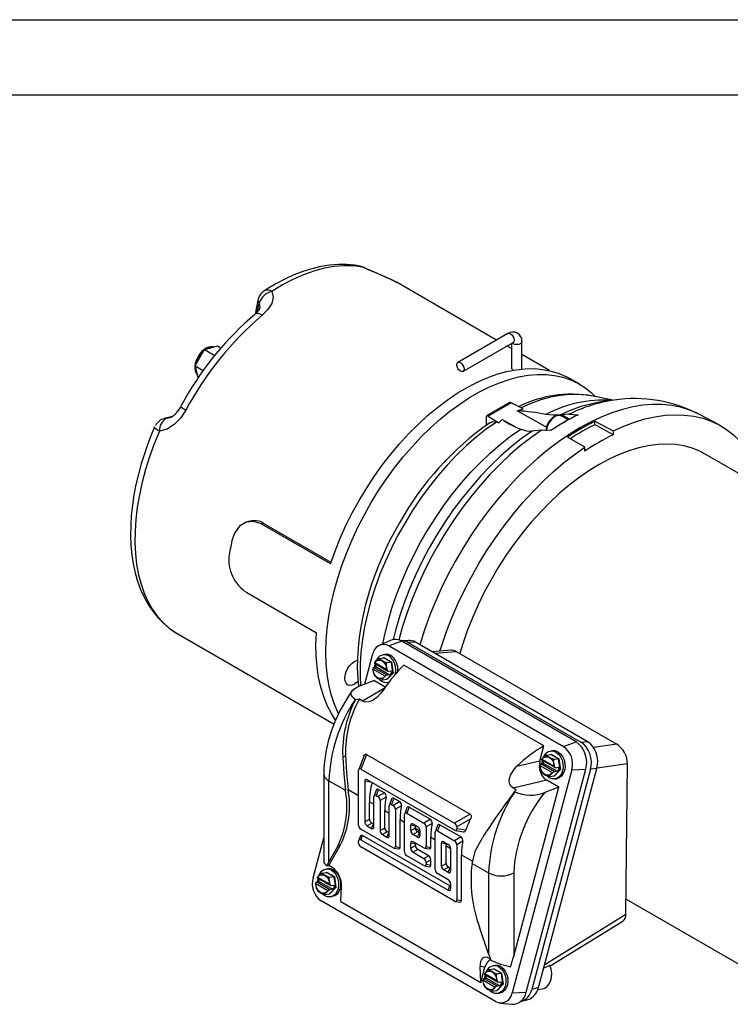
# Model space of a CAD drawing. Header units: inches. Extents: x 0 to 11, y 0 to 8.5.
# Tile 8 of 9: x 6.2 to 8.6, y 5.2 to 8.5. Entities that reach past the tile are written whole.
import ezdxf

# ---------------------------------------------------------------- set-up
doc = ezdxf.new("R2010")
doc.units = ezdxf.units.IN
doc.header["$MEASUREMENT"] = 0
doc.layers.add('TEXT', color=140, linetype='Continuous', lineweight=25)

msp = doc.modelspace()

# ---------------------------------------------------------------- linework, layer by layer
at = {"color": 7, "linetype": 'Continuous'}
msp.add_line((0.0001, 8.50011), (11.0001, 8.50011), dxfattribs=at)
for p, q in [((7.35217, 7.67585), (7.3501, 7.67618)), ((7.46576, 7.62454), (7.44842, 7.63391)), ((7.46604, 7.62467), (7.45063, 7.6328)), ((7.79678, 7.43374), (7.46604, 7.62467)), ((7.00245, 7.56643), (6.99292, 7.51986)), ((6.99981, 7.5264), (7.00594, 7.55634)), ((7.00694, 7.5369), (7.00662, 7.5354)), ((7.83428, 7.45539), (7.66766, 7.3592)), ((6.82444, 7.40241), (6.846, 7.40819)), ((6.846, 7.40819), (6.86756, 7.41396)), ((6.86756, 7.41396), (6.87919, 7.40725)), ((7.68488, 7.32936), (7.8515, 7.42555)), ((7.84654, 7.40501), (7.83123, 7.41385)), ((7.84654, 7.42269), (7.84654, 7.33923)), ((7.88099, 7.33711), (7.88099, 7.42841)), ((6.80865, 7.37507), (6.82444, 7.40241)), ((6.82444, 7.40241), (6.85877, 7.38259)), ((7.97333, 7.33181), (7.88099, 7.38512)), ((6.79287, 7.34774), (6.80865, 7.37507)), ((6.79287, 7.34774), (6.82023, 7.33194)), ((6.79865, 7.32618), (6.79287, 7.34774)), ((6.8035, 7.30805), (6.79865, 7.32618)), ((8.07347, 7.28651), (8.04006, 7.30579)), ((8.11295, 7.24754), (8.11111, 7.24791)), ((8.18364, 7.23314), (8.11295, 7.24754)), ((6.75905, 7.23726), (6.74493, 7.21166)), ((7.84057, 7.22516), (7.7638, 7.18084)), ((7.84563, 7.22489), (7.76835, 7.18028)), ((7.88546, 7.20494), (7.84563, 7.22489)), ((8.18813, 7.23375), (8.15125, 7.22872)), ((6.7175, 7.17933), (6.69071, 7.17215)), ((7.76835, 7.18028), (7.80422, 7.15804)), ((7.86573, 7.19823), (7.88546, 7.20494)), ((8.00707, 7.18371), (8.01487, 7.18445)), ((8.03548, 7.16753), (8.01246, 7.18082)), ((8.03734, 7.18636), (8.01487, 7.18445)), ((8.01487, 7.18445), (8.0395, 7.16973)), ((8.03734, 7.18636), (8.0681, 7.18443)), ((8.53735, 7.1511), (8.47249, 7.18582)), ((6.69777, 7.17299), (6.71321, 7.17713)), ((6.70734, 7.17515), (6.69777, 7.17299)), ((6.71115, 7.17601), (6.70734, 7.17515)), ((7.76187, 7.1764), (7.76187, 7.15004)), ((7.80422, 7.15804), (7.79609, 7.16063)), ((7.80422, 7.15804), (7.81571, 7.16935)), ((7.81571, 7.16935), (7.85962, 7.14513)), ((8.12406, 7.16309), (8.18477, 7.13149)), ((8.12406, 7.15173), (8.12406, 7.16309)), ((7.9225, 7.13113), (7.91487, 7.13048)), ((7.94577, 7.1335), (7.9225, 7.13113)), ((7.97762, 7.1322), (7.94577, 7.1335)), ((8.18477, 7.13149), (8.18477, 7.11832)), ((8.09063, 7.07714), (8.03302, 7.11054)), ((8.09063, 7.06398), (8.09063, 7.07714)), ((9.42889, 6.51285), (8.49138, 7.05406)), ((6.97448, 6.83015), (6.96697, 6.82814)), ((7.02015, 6.82369), (7.01262, 6.82168)), ((7.24369, 6.68829), (7.01262, 6.82168)), ((7.02015, 6.82369), (7.24548, 6.69361)), ((6.96579, 6.5928), (7.19685, 6.45941)), ((6.73536, 6.4554), (7.25577, 6.15497)), ((7.44409, 6.4335), (7.40791, 6.41748)), ((7.481, 6.43075), (7.43924, 6.41514)), ((7.50316, 6.43389), (7.47943, 6.43267)), ((8.06144, 6.09567), (7.481, 6.43075)), ((7.52657, 6.4279), (7.50284, 6.42668)), ((7.50284, 6.42668), (8.07746, 6.09496)), ((8.09863, 6.09765), (7.52657, 6.4279)), ((7.43924, 6.41514), (8.01968, 6.08006)), ((7.64533, 6.40127), (7.58209, 6.39585)), ((7.59107, 6.39066), (7.6622, 6.39676)), ((7.6622, 6.39676), (8.19681, 6.08814)), ((7.35772, 6.28837), (7.38374, 6.38598)), ((7.39109, 6.35998), (7.39062, 6.35987)), ((7.39109, 6.35998), (7.43155, 6.33662)), ((7.40641, 6.37332), (7.42099, 6.37561)), ((7.42587, 6.38718), (7.41933, 6.38615)), ((7.4205, 6.37553), (7.42128, 6.37634)), ((7.42099, 6.37561), (7.42128, 6.37634)), ((7.44651, 6.36088), (7.42099, 6.37561)), ((7.42128, 6.37634), (7.44728, 6.36134)), ((7.44651, 6.36088), (7.43192, 6.35859)), ((7.44728, 6.36134), (7.44651, 6.36088)), ((7.45171, 6.32517), (7.44651, 6.36088)), ((7.44728, 6.36134), (7.45258, 6.32496)), ((7.38482, 6.33814), (7.38512, 6.33758)), ((7.42558, 6.31422), (7.38512, 6.33758)), ((7.38733, 6.34385), (7.39635, 6.34527)), ((7.43229, 6.31789), (7.38733, 6.34385)), ((7.38984, 6.35742), (7.43443, 6.33168)), ((7.39512, 6.35376), (7.3955, 6.35416)), ((7.39635, 6.34527), (7.39512, 6.35376)), ((7.39635, 6.34527), (7.44132, 6.31931)), ((7.43187, 6.33606), (7.43155, 6.33662)), ((7.43588, 6.33137), (7.44491, 6.33279)), ((7.44491, 6.33279), (7.44615, 6.3243)), ((7.95442, 6.08228), (7.48812, 6.35147)), ((7.34176, 6.28241), (7.38842, 6.29984)), ((7.42627, 6.27799), (7.38842, 6.29984)), ((7.38887, 6.31876), (7.39098, 6.31539)), ((7.41681, 6.30191), (7.43139, 6.3042)), ((7.42558, 6.31422), (7.42607, 6.31433)), ((7.43188, 6.30358), (7.43094, 6.30413)), ((7.43139, 6.3042), (7.45171, 6.32517)), ((7.43139, 6.3042), (7.43188, 6.30358)), ((7.45258, 6.32496), (7.43188, 6.30358)), ((7.44132, 6.31931), (7.43229, 6.31789)), ((7.43383, 6.29378), (7.4384, 6.29449)), ((7.44615, 6.3243), (7.44132, 6.31931)), ((7.44615, 6.3243), (7.45171, 6.32517)), ((7.45171, 6.32517), (7.45258, 6.32496)), ((7.42306, 6.27343), (7.35024, 6.2314)), ((7.32726, 6.23614), (7.32606, 6.23683)), ((7.33966, 6.2375), (7.32726, 6.23614)), ((7.35024, 6.2314), (7.33966, 6.2375)), ((8.07746, 6.09496), (8.09863, 6.09765)), ((7.94091, 6.03162), (7.95442, 6.08228)), ((7.98265, 6.06576), (7.97611, 6.06473)), ((8.01968, 6.08006), (8.06144, 6.09567)), ((8.19681, 6.08814), (8.11933, 6.07747)), ((7.29399, 6.04944), (7.2845, 6.04505)), ((7.35514, 6.04883), (7.33792, 6.00416)), ((7.36378, 6.05426), (7.34501, 6.00557)), ((7.36378, 6.05426), (7.7083, 5.85537)), ((7.94091, 6.03162), (7.86337, 6.0137)), ((7.94662, 6.036), (7.9912, 6.01026)), ((7.94787, 6.03856), (7.9474, 6.03845)), ((7.94787, 6.03856), (7.98833, 6.0152)), ((7.95189, 6.03234), (7.95228, 6.03273)), ((7.95313, 6.02385), (7.95189, 6.03234)), ((7.96318, 6.0519), (7.97777, 6.05419)), ((7.97727, 6.05411), (7.97806, 6.05492)), ((7.97777, 6.05419), (7.97806, 6.05492)), ((8.00328, 6.03946), (7.97777, 6.05419)), ((7.97806, 6.05492), (8.00406, 6.03992)), ((8.00328, 6.03946), (7.9887, 6.03717)), ((8.00406, 6.03992), (8.00328, 6.03946)), ((8.00848, 6.00375), (8.00328, 6.03946)), ((8.00406, 6.03992), (8.00936, 6.00353)), ((7.33744, 5.81802), (7.33744, 6.0012)), ((7.34501, 6.00557), (7.65675, 5.82561)), ((8.04689, 6.00315), (7.84885, 5.26048)), ((7.89545, 5.26239), (8.0935, 6.00506)), ((8.10947, 6.00448), (7.91409, 5.2718)), ((7.93614, 5.27777), (8.13064, 6.00717)), ((7.9416, 6.01672), (7.94189, 6.01615)), ((7.98236, 5.9928), (7.94189, 6.01615)), ((7.9441, 6.02243), (7.95313, 6.02385)), ((7.98907, 5.99647), (7.9441, 6.02243)), ((7.95313, 6.02385), (7.99809, 5.99789)), ((7.98817, 5.98278), (8.00848, 6.00375)), ((7.98864, 6.01464), (7.98833, 6.0152)), ((8.00936, 6.00353), (7.98866, 5.98216)), ((7.99266, 6.00995), (8.00169, 6.01137)), ((8.00292, 6.00288), (7.99809, 5.99789)), ((8.00169, 6.01137), (8.00292, 6.00288)), ((8.00292, 6.00288), (8.00848, 6.00375)), ((8.00848, 6.00375), (8.00936, 6.00353)), ((8.04689, 6.00315), (8.0935, 6.00506)), ((8.13064, 6.00717), (8.10947, 6.00448)), ((8.23252, 6.02251), (8.131, 6.00854)), ((8.22731, 5.52202), (8.23252, 6.02251)), ((7.2212, 5.99065), (7.2212, 5.69651)), ((7.2385, 5.96654), (7.29358, 5.93475)), ((7.2385, 5.69687), (7.2385, 5.96654)), ((7.65675, 5.80176), (7.36566, 5.9698)), ((7.96346, 5.96788), (7.85153, 5.94201)), ((7.94565, 5.99734), (7.94776, 5.99397)), ((8.00366, 5.94467), (7.96346, 5.96788)), ((7.97358, 5.98049), (7.98817, 5.98278)), ((7.98236, 5.9928), (7.98285, 5.99291)), ((7.98866, 5.98216), (7.98772, 5.9827)), ((7.98817, 5.98278), (7.98866, 5.98216)), ((7.99809, 5.99789), (7.98907, 5.99647)), ((7.99061, 5.97236), (7.99715, 5.97338)), ((7.30243, 5.93768), (7.33744, 5.91746)), ((7.35809, 5.96543), (7.35809, 5.82995)), ((7.3789, 5.96216), (7.35809, 5.96543)), ((7.39641, 5.93508), (7.38896, 5.91576)), ((7.40401, 5.93781), (7.39605, 5.91717)), ((7.40401, 5.93781), (7.42342, 5.92661)), ((7.86211, 5.9359), (7.85153, 5.94201)), ((7.85374, 5.38249), (8.00366, 5.94467)), ((7.85659, 5.93057), (7.86211, 5.9359)), ((8.00366, 5.94467), (7.957, 5.92724)), ((7.38848, 5.81241), (7.38848, 5.9128)), ((7.39605, 5.91717), (7.40156, 5.91399)), ((7.42342, 5.92661), (7.40156, 5.91399)), ((7.42886, 5.91226), (7.40913, 5.90088)), ((7.40913, 5.90088), (7.40913, 5.80048)), ((7.44745, 5.90562), (7.44, 5.88629)), ((7.45504, 5.90835), (7.44709, 5.88771)), ((7.45504, 5.90835), (7.47446, 5.89714)), ((7.85779, 5.92988), (7.85659, 5.93057)), ((7.3734, 5.83879), (7.3734, 5.8967)), ((7.3734, 5.8967), (7.38848, 5.888)), ((7.43952, 5.78294), (7.43952, 5.88333)), ((7.44709, 5.88771), (7.4526, 5.88452)), ((7.47446, 5.89714), (7.4526, 5.88452)), ((7.47989, 5.8828), (7.46017, 5.87141)), ((7.46017, 5.87141), (7.46017, 5.74717)), ((7.49848, 5.87616), (7.49104, 5.85683)), ((7.50608, 5.87889), (7.49813, 5.85824)), ((7.50608, 5.87889), (7.57653, 5.83821)), ((7.35809, 5.82995), (7.3734, 5.83879)), ((7.42444, 5.80932), (7.42444, 5.86724)), ((7.42444, 5.86724), (7.43952, 5.85854)), ((7.47548, 5.74477), (7.47548, 5.83778)), ((7.47548, 5.83778), (7.49056, 5.82907)), ((7.49056, 5.72963), (7.49056, 5.85387)), ((7.49813, 5.85824), (7.55468, 5.8256)), ((7.57653, 5.83821), (7.55468, 5.8256)), ((7.7083, 5.85537), (7.65675, 5.82561)), ((7.70934, 5.83849), (7.66432, 5.8125)), ((7.4526, 5.7428), (7.34501, 5.80491)), ((7.38097, 5.82568), (7.36566, 5.81684)), ((7.36566, 5.81684), (7.38091, 5.80803)), ((7.38091, 5.80803), (7.38648, 5.82249)), ((7.38648, 5.82249), (7.38097, 5.82568)), ((7.40913, 5.80048), (7.42444, 5.80932)), ((7.51121, 5.80049), (7.51121, 5.8181)), ((7.52664, 5.81568), (7.51121, 5.8181)), ((7.51121, 5.80049), (7.52652, 5.80933)), ((7.51878, 5.82247), (7.53403, 5.81367)), ((7.52652, 5.80933), (7.52664, 5.81568)), ((7.52652, 5.80933), (7.52656, 5.80829)), ((7.52656, 5.80829), (7.5416, 5.79961)), ((7.58197, 5.82387), (7.56225, 5.81249)), ((7.56225, 5.81249), (7.56225, 5.74718)), ((7.60056, 5.81723), (7.59311, 5.7979)), ((7.60816, 5.81996), (7.6002, 5.79931)), ((7.60816, 5.81996), (7.67861, 5.77929)), ((7.66432, 5.8125), (7.66432, 5.80613)), ((7.69385, 5.80149), (7.66432, 5.80613)), ((7.1857, 5.64331), (7.2212, 5.77646)), ((7.3435, 5.78287), (7.33792, 5.76841)), ((7.34501, 5.76982), (7.35058, 5.78428)), ((7.34501, 5.76982), (7.6361, 5.60178)), ((7.64167, 5.61624), (7.35058, 5.78428)), ((7.43201, 5.79621), (7.4167, 5.78737)), ((7.4167, 5.78737), (7.43195, 5.77857)), ((7.43195, 5.77857), (7.43752, 5.79303)), ((7.43752, 5.79303), (7.43201, 5.79621)), ((7.53408, 5.79622), (7.51878, 5.78738)), ((7.53403, 5.77858), (7.51878, 5.78738)), ((7.53403, 5.77858), (7.5396, 5.79304)), ((7.5396, 5.79304), (7.53408, 5.79622)), ((7.5416, 5.80056), (7.5416, 5.78295)), ((7.57755, 5.74478), (7.57755, 5.77885)), ((7.57755, 5.77885), (7.59263, 5.77014)), ((7.59263, 5.6707), (7.59263, 5.79494)), ((7.6002, 5.79931), (7.65675, 5.76667)), ((7.67861, 5.77929), (7.65675, 5.76667)), ((7.65956, 5.80069), (7.6865, 5.79646)), ((7.26889, 5.75126), (7.2385, 5.69687)), ((7.23869, 5.68384), (7.27752, 5.75337)), ((7.26889, 5.75126), (7.27752, 5.75337)), ((7.33744, 5.75909), (7.33744, 5.76545)), ((7.65675, 5.56601), (7.34501, 5.74598)), ((7.4554, 5.74174), (7.47071, 5.73933)), ((7.46017, 5.74717), (7.47548, 5.74477)), ((7.51121, 5.74156), (7.51121, 5.75917)), ((7.52652, 5.75676), (7.51121, 5.75917)), ((7.51121, 5.74156), (7.52652, 5.75039)), ((7.55468, 5.74281), (7.51878, 5.76354)), ((7.53408, 5.73728), (7.51878, 5.72845)), ((7.52652, 5.75039), (7.52652, 5.75676)), ((7.56998, 5.71656), (7.53408, 5.73728)), ((7.55748, 5.74175), (7.57279, 5.73934)), ((7.56225, 5.74718), (7.57755, 5.74478)), ((7.61328, 5.68263), (7.61328, 5.75918)), ((7.62871, 5.75675), (7.61328, 5.75918)), ((7.62085, 5.76355), (7.6361, 5.75474)), ((7.62859, 5.74939), (7.62871, 5.75675)), ((7.62859, 5.69147), (7.62859, 5.74939)), ((7.62859, 5.74939), (7.64367, 5.74068)), ((7.64367, 5.74163), (7.64367, 5.66509)), ((7.68405, 5.76495), (7.66432, 5.75356)), ((7.66432, 5.75356), (7.66432, 5.57038)), ((7.55468, 5.68388), (7.49813, 5.71652)), ((7.51878, 5.72845), (7.55468, 5.70772)), ((7.55468, 5.70772), (7.56998, 5.71656)), ((7.67963, 5.56798), (7.67963, 5.71992)), ((7.67963, 5.71992), (7.71709, 5.6983)), ((7.23544, 5.67307), (7.2289, 5.67205)), ((7.23219, 5.68447), (7.23869, 5.68384)), ((7.24896, 5.67791), (7.23869, 5.68384)), ((7.55748, 5.68281), (7.57279, 5.68041)), ((7.56225, 5.69461), (7.57755, 5.70345)), ((7.56225, 5.69461), (7.56225, 5.68825)), ((7.56225, 5.68825), (7.57755, 5.68584)), ((7.57755, 5.68584), (7.57755, 5.70345)), ((7.61328, 5.68263), (7.62859, 5.69147)), ((7.63616, 5.67836), (7.62085, 5.66952)), ((7.6361, 5.66072), (7.64167, 5.67518)), ((7.64167, 5.67518), (7.63616, 5.67836)), ((7.71515, 5.69138), (7.77022, 5.65959)), ((7.19941, 5.64332), (7.244, 5.61758)), ((7.20066, 5.64588), (7.20019, 5.64577)), ((7.20066, 5.64588), (7.24112, 5.62252)), ((7.20469, 5.63966), (7.20507, 5.64005)), ((7.20592, 5.63116), (7.20469, 5.63966)), ((7.21598, 5.65921), (7.23056, 5.6615)), ((7.23007, 5.66143), (7.23085, 5.66224)), ((7.23056, 5.6615), (7.23085, 5.66224)), ((7.25608, 5.64677), (7.23056, 5.6615)), ((7.23085, 5.66224), (7.25685, 5.64723)), ((7.25608, 5.64677), (7.24149, 5.64448)), ((7.25685, 5.64723), (7.25608, 5.64677)), ((7.26128, 5.61107), (7.25608, 5.64677)), ((7.25685, 5.64723), (7.26215, 5.61085)), ((7.6361, 5.63687), (7.6002, 5.65759)), ((7.6361, 5.66072), (7.62085, 5.66952)), ((7.77022, 5.65959), (7.77022, 5.38991)), ((7.85374, 5.65959), (7.85374, 5.38249)), ((7.19439, 5.62403), (7.19469, 5.62347)), ((7.23515, 5.60011), (7.19469, 5.62347)), ((7.1969, 5.62975), (7.20592, 5.63116)), ((7.24186, 5.60379), (7.1969, 5.62975)), ((7.20592, 5.63116), (7.25089, 5.60521)), ((7.24096, 5.59009), (7.26128, 5.61107)), ((7.24144, 5.62196), (7.24112, 5.62252)), ((7.26215, 5.61085), (7.24145, 5.58948)), ((7.24546, 5.61727), (7.25448, 5.61869)), ((7.25572, 5.6102), (7.25089, 5.60521)), ((7.25448, 5.61869), (7.25572, 5.6102)), ((7.25572, 5.6102), (7.26128, 5.61107)), ((7.26128, 5.61107), (7.26215, 5.61085)), ((7.27817, 5.56417), (7.28088, 5.61448)), ((7.6361, 5.60178), (7.64167, 5.61624)), ((7.64367, 5.62376), (7.64367, 5.60615)), ((7.19844, 5.60466), (7.20055, 5.60129)), ((7.22638, 5.5878), (7.24096, 5.59009)), ((7.23515, 5.60011), (7.23564, 5.60022)), ((7.24145, 5.58948), (7.24051, 5.59002)), ((7.24096, 5.59009), (7.24145, 5.58948)), ((7.25089, 5.60521), (7.24186, 5.60379)), ((7.2434, 5.57967), (7.24994, 5.5807)), ((8.22783, 5.5725), (8.72145, 5.28754)), ((7.79335, 5.23131), (7.21291, 5.56639)), ((7.27817, 5.56417), (7.74447, 5.29498)), ((7.65956, 5.56495), (7.67486, 5.56254)), ((7.66432, 5.57038), (7.67963, 5.56798)), ((7.9568, 5.35526), (8.22731, 5.52202)), ((7.77022, 5.38991), (7.73984, 5.47939)), ((7.9746, 5.34983), (8.21713, 5.49934)), ((7.74447, 5.29498), (7.74176, 5.34842)), ((7.75798, 5.34565), (7.74176, 5.34842)), ((7.74447, 5.29498), (7.75798, 5.34565)), ((7.77368, 5.375), (7.77612, 5.37359)), ((7.79222, 5.35165), (7.78568, 5.35063)), ((7.97378, 5.35167), (7.95352, 5.34296)), ((7.75619, 5.3219), (7.80077, 5.29616)), ((7.75744, 5.32446), (7.75697, 5.32435)), ((7.75744, 5.32446), (7.7979, 5.3011)), ((7.76146, 5.31823), (7.76185, 5.31863)), ((7.7627, 5.30974), (7.76146, 5.31823)), ((7.77275, 5.33779), (7.78734, 5.34008)), ((7.78684, 5.34001), (7.78763, 5.34082)), ((7.78734, 5.34008), (7.78763, 5.34082)), ((7.81285, 5.32535), (7.78734, 5.34008)), ((7.78763, 5.34082), (7.81363, 5.32581)), ((7.81285, 5.32535), (7.79827, 5.32306)), ((7.81363, 5.32581), (7.81285, 5.32535)), ((7.81805, 5.28965), (7.81285, 5.32535)), ((7.81363, 5.32581), (7.81893, 5.28943)), ((7.75117, 5.30261), (7.75147, 5.30205)), ((7.79193, 5.27869), (7.75147, 5.30205)), ((7.75367, 5.30833), (7.7627, 5.30974)), ((7.79864, 5.28237), (7.75367, 5.30833)), ((7.75522, 5.28324), (7.75733, 5.27987)), ((7.7627, 5.30974), (7.80766, 5.28379)), ((7.79193, 5.27869), (7.79242, 5.2788)), ((7.79774, 5.26867), (7.81805, 5.28965)), ((7.79821, 5.30054), (7.7979, 5.3011)), ((7.81893, 5.28943), (7.79823, 5.26806)), ((7.80766, 5.28379), (7.79864, 5.28237)), ((7.80223, 5.29585), (7.81126, 5.29727)), ((7.81249, 5.28878), (7.80766, 5.28379)), ((7.81126, 5.29727), (7.81249, 5.28878)), ((7.81249, 5.28878), (7.81805, 5.28965)), ((7.81805, 5.28965), (7.81893, 5.28943)), ((7.93614, 5.27777), (7.91409, 5.2718)), ((7.78315, 5.26638), (7.79774, 5.26867)), ((7.79823, 5.26806), (7.79729, 5.2686)), ((7.79774, 5.26867), (7.79823, 5.26806)), ((7.80018, 5.25825), (7.80672, 5.25928)), ((7.84885, 5.26048), (7.89545, 5.26239)), ((7.93397, 5.27097), (7.94825, 5.27321)), ((7.8081, 5.22637), (7.84744, 5.22221)), ((7.88013, 5.23276), (7.90218, 5.23873))]:
    msp.add_line(p, q)
at = {"flags": 128}
for points in [[(7.33998, 7.67957), (7.32446, 7.6825), (7.29736, 7.68497), (7.26944, 7.68509), (7.24082, 7.68283), (7.21162, 7.6782), (7.18199, 7.67122), (7.15206, 7.66192), (7.12194, 7.65037), (7.09177, 7.63663), (7.06166, 7.62077), (7.03172, 7.60288), (7.02381, 7.59759)], [(7.3501, 7.67618), (7.32002, 7.6802), (7.28868, 7.68091), (7.25625, 7.67833), (7.22289, 7.67245), (7.18877, 7.66331), (7.15408, 7.65096), (7.11901, 7.63546), (7.08372, 7.6169), (7.04842, 7.59537)], [(7.3501, 7.67618), (7.34294, 7.67924), (7.34006, 7.67993)], [(7.44278, 7.63606), (7.44339, 7.63589), (7.45063, 7.6328)], [(7.00804, 7.58117), (7.00337, 7.57016), (7.0025, 7.56641)], [(7.04842, 7.59537), (7.05342, 7.57608), (7.04862, 7.55572), (7.03561, 7.53554), (7.01625, 7.51644)], [(7.00594, 7.55634), (7.00836, 7.5436), (7.00694, 7.5369)], [(7.01625, 7.51644), (7.0096, 7.51969), (7.0035, 7.52147), (6.99818, 7.52172), (6.99384, 7.52043), (6.99222, 7.51932)], [(7.00755, 7.5371), (7.00314, 7.52951), (6.99224, 7.51934)], [(7.83428, 7.45539), (7.83823, 7.45615), (7.84289, 7.45453)], [(7.84289, 7.45453), (7.84755, 7.45077), (7.8515, 7.44544), (7.85414, 7.43935), (7.85507, 7.43344), (7.85414, 7.42859), (7.8515, 7.42555), (7.8515, 7.42555)], [(6.85451, 7.41047), (6.84678, 7.41123), (6.8384, 7.40977), (6.83046, 7.40645), (6.82214, 7.40096), (6.81615, 7.39565), (6.81169, 7.39079), (6.80696, 7.38465), (6.80296, 7.37836)], [(7.88099, 7.4284), (7.87968, 7.42461), (7.87595, 7.42138), (7.87036, 7.41922), (7.86377, 7.41847), (7.85718, 7.41922), (7.85159, 7.42138), (7.84849, 7.42381)], [(7.85146, 7.4255), (7.85224, 7.42594), (7.85276, 7.42613), (7.85272, 7.42613)], [(6.80296, 7.37836), (6.79757, 7.36726), (6.79589, 7.36266), (6.79381, 7.35508), (6.79262, 7.34749), (6.79242, 7.33973), (6.79343, 7.33218), (6.79583, 7.32512), (6.79978, 7.31888), (6.80086, 7.31791)], [(7.67627, 7.33022), (7.67161, 7.33398), (7.66766, 7.33931), (7.66501, 7.34539), (7.66409, 7.35131), (7.66501, 7.35616), (7.66766, 7.3592), (7.67161, 7.35996), (7.67627, 7.35834), (7.68093, 7.35458), (7.68488, 7.34925), (7.68752, 7.34317), (7.68845, 7.33725), (7.68752, 7.3324), (7.68488, 7.32936), (7.68093, 7.3286), (7.67627, 7.33022)], [(7.27042, 6.18933), (7.26802, 6.19437), (7.25614, 6.22315), (7.24634, 6.25396), (7.23867, 6.28669), (7.23317, 6.32117), (7.22986, 6.35725), (7.22876, 6.39478), (7.22986, 6.43358), (7.23317, 6.47349), (7.23867, 6.51432), (7.24634, 6.5559), (7.25614, 6.59803), (7.26802, 6.64052), (7.28194, 6.6832), (7.29784, 6.72586), (7.31563, 6.76832), (7.33525, 6.81039), (7.3566, 6.85188), (7.37959, 6.8926), (7.40411, 6.93238), (7.43007, 6.97103), (7.45733, 7.00838), (7.48578, 7.04426), (7.5153, 7.07853), (7.54575, 7.11101), (7.57699, 7.14157), (7.60888, 7.17007), (7.64129, 7.19639), (7.67406, 7.2204), (7.70706, 7.242), (7.74013, 7.26109), (7.77312, 7.27758), (7.8059, 7.29142), (7.83831, 7.30252), (7.8702, 7.31084), (7.90144, 7.31635), (7.93189, 7.31902), (7.9614, 7.31883), (7.98986, 7.3158), (8.01712, 7.30992), (8.04307, 7.30124), (8.0676, 7.28978), (8.09059, 7.2756), (8.11194, 7.25877), (8.1265, 7.24478)], [(7.24369, 6.68829), (7.25902, 6.73122), (7.27631, 6.77401), (7.29546, 6.81646), (7.3164, 6.85838), (7.33902, 6.89959), (7.36323, 6.9399), (7.38892, 6.97912), (7.41597, 7.01708), (7.44426, 7.0536), (7.47365, 7.08853), (7.50403, 7.1217), (7.53525, 7.15297), (7.56716, 7.18218), (7.59964, 7.20922), (7.63252, 7.23396), (7.66566, 7.25628), (7.69891, 7.27609), (7.73213, 7.2933), (7.76515, 7.30783), (7.79783, 7.3196), (7.83003, 7.32858), (7.8616, 7.33472), (7.89239, 7.33799), (7.92227, 7.33838), (7.95111, 7.33588), (7.97876, 7.33051), (8.00511, 7.32229), (8.03003, 7.31126), (8.04006, 7.30579)], [(7.85159, 7.33386), (7.84838, 7.33615), (7.84674, 7.33833), (7.84676, 7.33923)], [(8.11111, 7.24791), (8.1004, 7.24978), (8.07101, 7.25269), (8.0405, 7.25257), (8.00902, 7.24942), (7.97672, 7.24325), (7.94375, 7.23409), (7.91026, 7.222), (7.87893, 7.20821)], [(8.47249, 7.18582), (8.46403, 7.19016), (8.43706, 7.20165), (8.40869, 7.21035), (8.37903, 7.21621), (8.34818, 7.21921), (8.31628, 7.21935), (8.28343, 7.21662), (8.24978, 7.21104), (8.21545, 7.20262), (8.18056, 7.19139), (8.14527, 7.17741), (8.1097, 7.16072), (8.07399, 7.14139), (8.03829, 7.11949), (8.00272, 7.09511), (7.96742, 7.06835), (7.93254, 7.0393), (7.89821, 7.00808), (7.86456, 6.97481), (7.83171, 6.93962), (7.79981, 6.90264), (7.76896, 6.86403), (7.7393, 6.82391), (7.71093, 6.78246), (7.68396, 6.73984), (7.6585, 6.6962), (7.63466, 6.65172), (7.61251, 6.60656), (7.59214, 6.56091), (7.57364, 6.51494), (7.55708, 6.46883), (7.54252, 6.42275), (7.5415, 6.41928)], [(6.76231, 7.20055), (6.745, 7.17402), (6.72402, 7.15197), (6.70005, 7.13657), (6.67449, 7.1302)], [(7.96274, 7.14364), (7.9585, 7.14602), (7.86573, 7.19823)], [(8.00707, 7.18371), (7.98516, 7.183), (7.96083, 7.18573)], [(8.0142, 7.17958), (8.01388, 7.1799), (8.00779, 7.18268), (8.00104, 7.1831), (7.99434, 7.1815), (7.98698, 7.17769), (7.98144, 7.17341), (7.9775, 7.16954), (7.97342, 7.16466), (7.96882, 7.15771)], [(8.18477, 7.13149), (8.22041, 7.14739), (8.25573, 7.16056), (8.29059, 7.17094), (8.32486, 7.17849), (8.3584, 7.18318), (8.39109, 7.185), (8.4228, 7.18393), (8.4534, 7.17998), (8.48277, 7.17317), (8.51081, 7.16352), (8.5374, 7.15107), (8.56244, 7.13587), (8.58583, 7.11798), (8.60749, 7.09746), (8.62732, 7.07439), (8.64526, 7.04887), (8.66123, 7.021), (8.67516, 6.99088), (8.68701, 6.95863), (8.69333, 6.93747)], [(6.69777, 7.17299), (6.69271, 7.1726), (6.69064, 7.17214)], [(7.79609, 7.16063), (7.76225, 7.13655), (7.72877, 7.10999), (7.6958, 7.08108), (7.6635, 7.04995), (7.63202, 7.01676), (7.60151, 6.98165), (7.57212, 6.9448), (7.54398, 6.90639), (7.51723, 6.86659), (7.49201, 6.8256), (7.46842, 6.78361), (7.44657, 6.74081), (7.42659, 6.69743), (7.40855, 6.65365), (7.39254, 6.60968), (7.37865, 6.56575), (7.36693, 6.52205), (7.35745, 6.4788), (7.35024, 6.43619), (7.34535, 6.39444), (7.34279, 6.35374), (7.34258, 6.31429), (7.34413, 6.2833)], [(7.77443, 7.15803), (7.78355, 7.16207), (7.79609, 7.16063)], [(8.01908, 7.15821), (8.02286, 7.16067), (8.02664, 7.16257)], [(6.65836, 7.14415), (6.6482, 7.12013), (6.63585, 7.08823), (6.6243, 7.05527), (6.61376, 7.02156), (6.60439, 6.98737), (6.59632, 6.95293), (6.58964, 6.91843), (6.58444, 6.88405), (6.58078, 6.84995), (6.57871, 6.81627), (6.57827, 6.78315), (6.57951, 6.75072), (6.58245, 6.7191), (6.58711, 6.68842), (6.59353, 6.6588), (6.6017, 6.63034), (6.61163, 6.60317), (6.62334, 6.57741), (6.63681, 6.55316), (6.65202, 6.53054), (6.66898, 6.50966), (6.68765, 6.49063), (6.70802, 6.47354), (6.7301, 6.45852), (6.73467, 6.45605)], [(6.67449, 7.1302), (6.65712, 7.08777), (6.64169, 7.04517), (6.62827, 7.00261), (6.61693, 6.96027), (6.6077, 6.91836), (6.60065, 6.87706), (6.59579, 6.83656), (6.59316, 6.79705), (6.59275, 6.75871), (6.59459, 6.72172), (6.59865, 6.68624), (6.60491, 6.65244), (6.61336, 6.62048), (6.62395, 6.5905), (6.63663, 6.56263), (6.65134, 6.53701), (6.66802, 6.51376), (6.68659, 6.49297), (6.70696, 6.47475), (6.72904, 6.45918), (6.73536, 6.4554)], [(6.67449, 7.1302), (6.66825, 7.13401), (6.66337, 7.13746), (6.66003, 7.14042), (6.65836, 7.14277), (6.65829, 7.14419)], [(7.41815, 6.42201), (7.42457, 6.45284), (7.4355, 6.49678), (7.44858, 6.54104), (7.46375, 6.58542), (7.48094, 6.62972), (7.50007, 6.67375), (7.52106, 6.7173), (7.54381, 6.76019), (7.56823, 6.80222), (7.59421, 6.84321), (7.62163, 6.88299), (7.65037, 6.92136), (7.6803, 6.95816), (7.71129, 6.99323), (7.7432, 7.02641), (7.77589, 7.05755), (7.80922, 7.08652), (7.84303, 7.11319), (7.87718, 7.13744)], [(7.91487, 7.13048), (7.87979, 7.10535), (7.84506, 7.07776), (7.81084, 7.04783), (7.77728, 7.01568), (7.74453, 6.98146), (7.71273, 6.94532), (7.68201, 6.90742), (7.65252, 6.86791), (7.62439, 6.82699), (7.59773, 6.78482), (7.57266, 6.74159), (7.5493, 6.69749), (7.52775, 6.65271), (7.50809, 6.60746), (7.49042, 6.56192), (7.47482, 6.51631), (7.46135, 6.47081), (7.45251, 6.43613)], [(7.94577, 7.1335), (7.91059, 7.10849), (7.87575, 7.08107), (7.84139, 7.05136), (7.80764, 7.01948), (7.77466, 6.98556), (7.74257, 6.94974), (7.71151, 6.91217), (7.6816, 6.87301), (7.65298, 6.83241), (7.62575, 6.79055), (7.60004, 6.74759), (7.57594, 6.70372), (7.55355, 6.65911), (7.53298, 6.61395), (7.5143, 6.56843), (7.49758, 6.52273), (7.48291, 6.47704), (7.47123, 6.43502)], [(7.87718, 7.13744), (7.89597, 7.13179), (7.91487, 7.13048)], [(8.49138, 7.05406), (8.47327, 7.06349), (8.44774, 7.07368), (8.42083, 7.08105), (8.39265, 7.08556), (8.36334, 7.08719), (8.33302, 7.08593), (8.30182, 7.0818), (8.26989, 7.07481), (8.23738, 7.06499), (8.20441, 7.05239), (8.17115, 7.03705), (8.13774, 7.01906), (8.10433, 6.99848), (8.07107, 6.97542), (8.0381, 6.94997), (8.00558, 6.92226), (7.97365, 6.89239), (7.94246, 6.86051), (7.91213, 6.82676), (7.88282, 6.79128), (7.85464, 6.75425), (7.82772, 6.71581), (7.80219, 6.67616), (7.77816, 6.63545), (7.75573, 6.59388), (7.73501, 6.55162), (7.71609, 6.50887), (7.69905, 6.46583), (7.68397, 6.42267), (7.67389, 6.39002)], [(7.60837, 6.3981), (7.61417, 6.41655), (7.63013, 6.46286), (7.64807, 6.50908), (7.6679, 6.55504), (7.68956, 6.60057), (7.71295, 6.64547), (7.73799, 6.68958), (7.76458, 6.73273), (7.79262, 6.77476), (7.822, 6.81548), (7.8526, 6.85476), (7.8843, 6.89244), (7.91699, 6.92836), (7.95053, 6.9624), (7.9848, 6.99441), (8.01967, 7.02429), (8.05499, 7.0519), (8.09063, 7.07714)], [(7.01262, 6.82168), (6.98815, 6.8298), (6.96329, 6.82702), (6.94095, 6.81365), (6.92419, 6.79098), (6.91738, 6.77178)], [(7.47322, 6.82498), (7.45138, 6.78538), (7.44298, 6.76911), (7.42964, 6.74189), (7.41663, 6.71342), (7.40364, 6.68269), (7.39119, 6.65049), (7.37954, 6.6172), (7.36891, 6.58313), (7.35946, 6.54855), (7.35131, 6.51368), (7.34458, 6.47871), (7.33934, 6.44381), (7.33566, 6.40915), (7.3336, 6.37486), (7.33321, 6.34109), (7.33454, 6.30795), (7.33716, 6.28037)], [(7.26089, 6.16771), (7.24675, 6.19014), (7.233, 6.21717), (7.22132, 6.24638), (7.21175, 6.27764), (7.20435, 6.3108), (7.19913, 6.34572), (7.19614, 6.38224), (7.19538, 6.4202), (7.19685, 6.45941)], [(7.33555, 6.29745), (7.33247, 6.29453), (7.324, 6.28836), (7.31554, 6.28476), (7.30765, 6.28398), (7.30088, 6.28607), (7.29568, 6.29089), (7.29241, 6.29811), (7.2913, 6.30725), (7.29241, 6.31766), (7.29568, 6.32866), (7.30088, 6.33948), (7.30765, 6.34939), (7.31554, 6.35772), (7.324, 6.36389), (7.33247, 6.36749), (7.3337, 6.36779)], [(7.39109, 6.35998), (7.39618, 6.36493), (7.40253, 6.3677), (7.40938, 6.3678), (7.41587, 6.36536), (7.42175, 6.36065), (7.42674, 6.35373), (7.43011, 6.34534), (7.43155, 6.33662)], [(7.43192, 6.35859), (7.43124, 6.35856), (7.43044, 6.35865), (7.42904, 6.35896), (7.42671, 6.35976), (7.42103, 6.36252), (7.41215, 6.36762), (7.40929, 6.36937), (7.40666, 6.37132), (7.40599, 6.37204), (7.40569, 6.37272), (7.4058, 6.37306), (7.40624, 6.37329), (7.40641, 6.37332)], [(7.42558, 6.31422), (7.42049, 6.30927), (7.41414, 6.3065), (7.40729, 6.3064), (7.4008, 6.30884), (7.39492, 6.31354), (7.38993, 6.32047), (7.38656, 6.32886), (7.38512, 6.33758)], [(7.39164, 6.34453), (7.39172, 6.34742), (7.39275, 6.35574)], [(7.43187, 6.33606), (7.43046, 6.34581), (7.42991, 6.35335), (7.43007, 6.35526), (7.4305, 6.35705), (7.43093, 6.35788), (7.43154, 6.35846), (7.43192, 6.35859)], [(7.41681, 6.30191), (7.41632, 6.30191), (7.41604, 6.30206), (7.41595, 6.30256), (7.41646, 6.30374), (7.41971, 6.30772), (7.42607, 6.31433)], [(7.31531, 6.26541), (7.30698, 6.25313), (7.29026, 6.22595)], [(7.32606, 6.23683), (7.31667, 6.24419), (7.31223, 6.25211), (7.31257, 6.26031), (7.32111, 6.27141), (7.33027, 6.27732), (7.34176, 6.28241)], [(7.42032, 6.26947), (7.41061, 6.25666), (7.39925, 6.24476), (7.38551, 6.23451), (7.37264, 6.22905), (7.35962, 6.22817), (7.35024, 6.2314)], [(7.2845, 6.04505), (7.2878, 5.98911), (7.29358, 5.93475)], [(7.29399, 6.04944), (7.29679, 5.99278), (7.30243, 5.93768)], [(7.35519, 6.04881), (7.35532, 6.04927), (7.35701, 6.05233), (7.3589, 6.05416), (7.36069, 6.05489), (7.36258, 6.05477), (7.36378, 6.05426)], [(7.94787, 6.03856), (7.95296, 6.04351), (7.9593, 6.04628), (7.96616, 6.04638), (7.97265, 6.04394), (7.97853, 6.03923), (7.98352, 6.03231), (7.98689, 6.02392), (7.98833, 6.0152)], [(7.94842, 6.02311), (7.9485, 6.026), (7.94953, 6.03432)], [(7.9887, 6.03717), (7.98802, 6.03714), (7.98722, 6.03723), (7.98582, 6.03754), (7.98348, 6.03834), (7.9778, 6.0411), (7.96892, 6.0462), (7.96607, 6.04795), (7.96343, 6.0499), (7.96277, 6.05062), (7.96247, 6.0513), (7.96258, 6.05163), (7.96302, 6.05186), (7.96318, 6.0519)], [(7.99467, 6.06094), (8.00284, 6.05456), (8.00968, 6.04572), (8.01473, 6.03503), (8.01764, 6.02322), (8.01822, 6.01108), (8.01642, 5.99946), (8.01236, 5.98913), (8.00634, 5.98082), (7.99874, 5.97507), (7.9901, 5.97228), (7.98099, 5.97265), (7.97205, 5.97614), (7.96388, 5.98253), (7.9632, 5.98324)], [(7.98864, 6.01464), (7.98724, 6.02438), (7.98669, 6.03193), (7.98684, 6.03384), (7.98728, 6.03562), (7.98771, 6.03646), (7.98831, 6.03703), (7.9887, 6.03717)], [(8.00121, 6.06197), (8.00938, 6.05559), (8.01622, 6.04675), (8.02127, 6.03606), (8.02418, 6.02424), (8.02476, 6.01211), (8.02296, 6.00049), (8.0189, 5.99016), (8.01288, 5.98184), (8.00528, 5.97609), (7.99715, 5.97338)], [(7.85153, 5.94201), (7.84397, 5.94878), (7.83964, 5.95828), (7.83886, 5.96923), (7.84302, 5.98531), (7.85654, 6.00644), (7.86337, 6.0137)], [(7.98236, 5.9928), (7.97727, 5.98785), (7.97092, 5.98507), (7.96406, 5.98498), (7.95758, 5.98742), (7.95169, 5.99212), (7.94671, 5.99905), (7.94334, 6.00744), (7.94189, 6.01615)], [(7.97358, 5.98049), (7.9731, 5.98048), (7.97282, 5.98064), (7.97272, 5.98114), (7.97324, 5.98232), (7.97648, 5.9863), (7.98285, 5.99291)], [(7.7083, 5.85537), (7.70992, 5.85401), (7.7111, 5.85202), (7.71168, 5.84979), (7.71172, 5.84634), (7.71054, 5.84129), (7.70934, 5.83849)], [(7.527, 5.81773), (7.52684, 5.81737), (7.52664, 5.81568)], [(7.71515, 5.69138), (7.72706, 5.7338), (7.74939, 5.77668)], [(7.62907, 5.7588), (7.62892, 5.75844), (7.62871, 5.75675)], [(7.20066, 5.64588), (7.20575, 5.65082), (7.2121, 5.6536), (7.21895, 5.65369), (7.22544, 5.65126), (7.23133, 5.64655), (7.23631, 5.63962), (7.23968, 5.63124), (7.24112, 5.62252)], [(7.20121, 5.63043), (7.20129, 5.63332), (7.20232, 5.64164)], [(7.24149, 5.64448), (7.24081, 5.64446), (7.24001, 5.64454), (7.23861, 5.64486), (7.23628, 5.64566), (7.2306, 5.64841), (7.22172, 5.65351), (7.21886, 5.65527), (7.21623, 5.65722), (7.21556, 5.65794), (7.21526, 5.65862), (7.21538, 5.65895), (7.21581, 5.65918), (7.21598, 5.65921)], [(7.24746, 5.66826), (7.25563, 5.66188), (7.26247, 5.65304), (7.26752, 5.64235), (7.27044, 5.63053), (7.27101, 5.6184), (7.26921, 5.60678), (7.26516, 5.59645), (7.25913, 5.58813), (7.25153, 5.58238), (7.24289, 5.5796), (7.23379, 5.57997), (7.22485, 5.58346), (7.21668, 5.58984), (7.21599, 5.59055)], [(7.24144, 5.62196), (7.24003, 5.6317), (7.23948, 5.63925), (7.23964, 5.64116), (7.24007, 5.64294), (7.2405, 5.64378), (7.24111, 5.64435), (7.24149, 5.64448)], [(7.254, 5.66929), (7.26217, 5.6629), (7.26901, 5.65406), (7.27406, 5.64337), (7.27698, 5.63156), (7.27755, 5.61943), (7.27575, 5.6078), (7.2717, 5.59748), (7.26567, 5.58916), (7.25807, 5.58341), (7.24994, 5.5807)], [(7.23515, 5.60011), (7.23006, 5.59517), (7.22371, 5.59239), (7.21686, 5.5923), (7.21037, 5.59473), (7.20449, 5.59944), (7.1995, 5.60637), (7.19613, 5.61475), (7.19469, 5.62347)], [(7.22638, 5.5878), (7.22589, 5.5878), (7.22561, 5.58796), (7.22552, 5.58845), (7.22603, 5.58964), (7.22928, 5.59361), (7.23564, 5.60022)], [(7.80424, 5.34684), (7.81241, 5.34046), (7.81925, 5.33162), (7.8243, 5.32093), (7.82721, 5.30911), (7.82779, 5.29698), (7.82599, 5.28536), (7.82194, 5.27503), (7.81591, 5.26671), (7.80831, 5.26096), (7.79967, 5.25818), (7.79056, 5.25854), (7.78162, 5.26204), (7.77345, 5.26842), (7.77277, 5.26913)], [(7.81078, 5.34787), (7.81895, 5.34148), (7.82579, 5.33264), (7.83084, 5.32195), (7.83375, 5.31014), (7.83433, 5.29801), (7.83253, 5.28638), (7.82848, 5.27606), (7.82245, 5.26774), (7.81485, 5.26199), (7.80672, 5.25928)], [(7.94825, 5.27321), (7.95467, 5.27497), (7.96362, 5.28036), (7.97106, 5.28871), (7.97651, 5.29947), (7.97963, 5.31197), (7.98021, 5.32541), (7.97822, 5.33893), (7.97378, 5.35167)], [(7.75744, 5.32446), (7.76253, 5.3294), (7.76888, 5.33218), (7.77573, 5.33227), (7.78222, 5.32984), (7.7881, 5.32513), (7.79309, 5.3182), (7.79646, 5.30982), (7.7979, 5.3011)], [(7.75799, 5.30901), (7.75807, 5.3119), (7.7591, 5.32022)], [(7.79827, 5.32306), (7.79759, 5.32304), (7.79679, 5.32312), (7.79539, 5.32344), (7.79306, 5.32424), (7.78737, 5.32699), (7.77849, 5.33209), (7.77564, 5.33384), (7.773, 5.3358), (7.77234, 5.33652), (7.77204, 5.33719), (7.77215, 5.33753), (7.77259, 5.33776), (7.77275, 5.33779)], [(7.79821, 5.30054), (7.79681, 5.31028), (7.79626, 5.31783), (7.79642, 5.31974), (7.79685, 5.32152), (7.79728, 5.32236), (7.79789, 5.32293), (7.79827, 5.32306)], [(7.79193, 5.27869), (7.78684, 5.27375), (7.78049, 5.27097), (7.77364, 5.27088), (7.76715, 5.27331), (7.76126, 5.27802), (7.75628, 5.28495), (7.75291, 5.29333), (7.75147, 5.30205)], [(7.78315, 5.26638), (7.78267, 5.26638), (7.78239, 5.26654), (7.78229, 5.26703), (7.78281, 5.26822), (7.78605, 5.27219), (7.79242, 5.2788)]]:
    msp.add_lwpolyline(points, dxfattribs=at)
for centre, radius, start, end in [((5.71965, 3.75918), 4.24278, 65.92194, 67.40057), ((-2.53365, -14.98634), 24.72455, 66.202338, 66.431777), ((7.06278, 7.5371), 0.06001, 103.84347, 161.29378), ((7.04503, 7.56126), 0.042, 120.12696, 151.70794), ((7.03416, 7.57674), 0.02346, 52.55429, 116.23049), ((7.01415, 7.56483), 0.01181, 172.27811, 225.93047), ((7.67511, 6.71685), 1.05356, 130.39719, 150.39922), ((7.72874, 6.68369), 1.09596, 130.54979, 151.86107), ((7.85096, 7.43027), 0.03006, 356.43569, 123.66165), ((6.85187, 7.37638), 0.03394, 86.82868, 123.16284), ((6.88591, 7.33047), 0.09163, 136.77994, 163.22006), ((6.82927, 7.33703), 0.03407, 176.90071, 213.09702), ((8.04536, 6.85848), 0.39462, 80.47117, 116.27142), ((6.67613, 7.24271), 0.07528, 297.53881, 335.71359), ((6.80264, 7.28316), 0.09192, 230.96788, 243.97918), ((8.15196, 6.82627), 0.40712, 86.20375, 117.99879), ((8.22275, 6.74632), 0.48767, 98.43019, 116.24781), ((8.26295, 6.7321), 0.5072, 98.51672, 116.41132), ((8.25713, 6.77622), 0.46257, 62.29204, 98.62738), ((7.82109, 6.49017), 0.70947, 78.64003, 86.39264), ((8.02606, 7.1245), 0.0643, 122.46638, 172.78389), ((8.3984, 6.50779), 0.75296, 116.01932, 123.9753), ((8.00377, 7.16187), 0.02084, 65.38103, 125.92943), ((6.70254, 7.12547), 0.04801, 104.38703, 150.34706), ((6.7203, 7.133), 0.0459, 119.39374, 183.50018), ((8.35557, 6.33122), 1.0111, 125.10048, 150.76901), ((7.95107, 7.35495), 0.22972, 233.89507, 251.23616), ((8.01862, 7.1277), 0.05814, 148.92368, 176.12249), ((8.46022, 6.47564), 0.76524, 116.05884, 123.93579), ((8.45083, 6.48098), 0.74611, 115.97429, 123.20266), ((8.51274, 6.44149), 0.75211, 115.85335, 124.14127), ((6.99205, 6.7839), 0.04871, 54.76984, 110.81939), ((7.8147, 6.56065), 0.92182, 166.75967, 170.11101), ((7.0336, 6.70161), 0.12821, 172.22031, 238.06712), ((7.4599, 6.39665), 0.0401, 58.24476, 113.22565), ((7.42147, 6.38157), 0.03799, 62.10786, 173.33914), ((7.42302, 6.33783), 0.03919, 115.07896, 145.76061), ((7.42383, 6.35647), 0.02946, 61.49498, 160.8241), ((7.42995, 6.3598), 0.02768, 58.46036, 98.47531), ((7.40484, 6.33608), 0.05687, 344.46178, 54.47073), ((7.41277, 6.33783), 0.05547, 351.93612, 55.20602), ((7.43711, 6.33892), 0.0523, 180.85353, 202.67349), ((7.42519, 6.3496), 0.04843, 224.98606, 260.03042), ((7.43, 6.32484), 0.03104, 220.56951, 286.58166), ((7.76235, 5.94617), 0.52425, 146.32748, 177.77218), ((7.69781, 5.97893), 0.47657, 148.78019, 178.5812), ((7.98061, 6.03505), 0.02946, 61.49498, 160.8241), ((7.98673, 6.03838), 0.02768, 58.46036, 98.47531), ((7.97918, 6.02246), 0.07042, 344.0808, 54.88476), ((8.01372, 6.02781), 0.08295, 344.0808, 54.88476), ((7.97979, 6.01641), 0.03919, 115.07896, 145.76061), ((7.99389, 6.0175), 0.0523, 180.85353, 202.67349), ((7.24943, 5.99264), 0.02829, 183.90125, 247.27652), ((7.98197, 6.02818), 0.04843, 224.98606, 260.03042), ((6.99973, 5.88089), 0.29874, 334.28498, 10.38745), ((7.00685, 5.88378), 0.30045, 334.27461, 10.33391), ((7.40111, 5.93392), 0.00485, 53.37279, 166.17222), ((7.41562, 5.91545), 0.01361, 346.46117, 55.05456), ((7.45215, 5.90446), 0.00485, 53.37279, 166.17222), ((8.2902, 5.64046), 0.52033, 146.2059, 177.89376), ((8.30592, 5.63888), 0.45266, 140.42859, 177.37792), ((7.91042, 6.04244), 0.12427, 244.94042, 292.01514), ((7.46666, 5.88599), 0.01361, 346.46117, 55.05456), ((7.50319, 5.875), 0.00485, 53.37279, 166.17222), ((7.56874, 5.82706), 0.01361, 346.46117, 55.05456), ((7.60527, 5.81607), 0.00485, 53.37279, 166.17222), ((7.67081, 5.76813), 0.01361, 346.46117, 55.05456), ((7.68779, 5.80264), 0.00617, 258.16969, 349.23845), ((7.2334, 5.64237), 0.02946, 61.49498, 160.8241), ((7.23952, 5.6457), 0.02768, 58.46036, 98.47531), ((8.16495, 5.63633), 0.45315, 173.02259, 200.26371), ((7.25341, 5.62399), 0.07042, 164.0808, 234.88476), ((7.23259, 5.62372), 0.03919, 115.07896, 145.76061), ((7.81198, 5.74018), 0.09077, 242.60967, 297.39033), ((7.24669, 5.62481), 0.0523, 180.85353, 202.67349), ((7.23476, 5.6355), 0.04843, 224.98606, 260.03042), ((7.79018, 5.32095), 0.02946, 61.49498, 160.8241), ((7.7963, 5.32428), 0.02768, 58.46036, 98.47531), ((7.78936, 5.3023), 0.03919, 115.07896, 145.76061), ((7.80346, 5.30339), 0.0523, 180.85353, 202.67349), ((7.79154, 5.31408), 0.04843, 224.98606, 260.03042), ((7.81112, 5.26489), 0.03799, 242.10786, 353.33914), ((7.84822, 5.27005), 0.04785, 269.07328, 350.7837)]:
    msp.add_arc(centre, radius, start, end)
for centre, major_axis, ratio, start_param, end_param in [((7.84575, 7.21678), (-0.00533, 0.00828), 0.6067611, 5.4862519, 6.2541155), ((7.76847, 7.17217), (-0.00455, 0.00873), 0.5464088, 5.5388981, 7.0922412), ((6.3402, 7.47906), (22.12598, -12.12928), 0.0226614, 1.4997614, 1.5025141), ((7.48629, 6.36403), (-0.01086, 0.06822), 0.7382203, 5.7437586, 6.240052), ((7.51002, 6.36525), (-0.01086, 0.06822), 0.7382203, 5.7437586, 6.2044359), ((7.66271, 6.3514), (-0.02388, 0.04809), 0.5662132, 5.5773038, 6.0636799), ((7.39412, 6.36063), (0.00447, 0.00303), 0.3133178, 2.2326865, 3.2922983), ((7.38815, 6.33823), (-0.00079, 0.00563), 0.5824466, 0.0097827, 1.5056454), ((7.50164, 6.10392), (0.14949, 0.31124), 0.444844, 0.8901064, 1.2342615), ((7.43507, 6.337), (-0.00079, 0.00563), 0.5824466, 1.6555125, 3.1513753), ((7.42909, 6.31459), (0.00447, 0.00303), 0.3133178, 0.5869567, 2.0828194), ((7.63165, 6.02886), (-0.1576, 0.34636), 0.8940062, 0.5968753, 1.1411403), ((7.63165, 6.02886), (-0.15322, 0.33673), 0.8940062, 0.573157, 1.1278153), ((8.08181, 6.03516), (-0.01054, 0.0681), 0.7417902, 4.1774022, 5.7454595), ((8.00819, 5.81149), (0.20759, 0.2765), 0.7026905, 1.0087167, 1.3528718), ((8.06064, 6.03247), (-0.01054, 0.0681), 0.7417902, 4.1774022, 5.7454595), ((8.1963, 6.04336), (-0.02338, 0.04751), 0.5822155, 3.9977862, 5.5673646), ((7.97661, 6.01259), (-0.00639, 0.04889), 0.7596339, 1.074034, 2.6146721), ((7.9509, 6.03921), (0.00447, 0.00303), 0.3133178, 2.2326865, 3.2922983), ((7.34666, 5.99398), (-0.00707, 0.01225), 0.482008, 5.5876309, 6.9788575), ((7.94492, 6.01681), (-0.00079, 0.00563), 0.5824466, 0.0097827, 1.5056454), ((7.99184, 6.01558), (-0.00079, 0.00563), 0.5824466, 1.6555125, 3.1513753), ((7.36731, 5.95821), (-0.00707, 0.01225), 0.482008, 5.5876309, 6.9788575), ((7.98587, 5.99317), (0.00447, 0.00303), 0.3133178, 0.5869567, 2.0828194), ((7.73058, 5.97175), (0.33774, 0.16249), 0.7152301, 2.5843345, 2.8101819), ((7.3977, 5.90558), (-0.00707, 0.01225), 0.482008, 5.5876309, 6.9788575), ((7.39992, 5.9043), (-0.0059, 0.01023), 0.6916264, 4.0169001, 5.4081267), ((7.78162, 5.94229), (0.33774, 0.16249), 0.7152301, 2.6527703, 2.8101819), ((7.87818, 5.88655), (0.21125, 0.28714), 0.1222022, 1.5071721, 2.0514371), ((7.44873, 5.87611), (-0.00707, 0.01225), 0.482008, 5.5876309, 6.9788575), ((7.45096, 5.87483), (-0.0059, 0.01023), 0.6916264, 4.0169001, 5.4081267), ((7.83266, 5.91283), (0.33774, 0.16249), 0.7152301, 2.6527703, 2.8101819), ((7.38262, 5.83537), (-0.0059, 0.01023), 0.6916264, 0.8753074, 2.266534), ((7.49977, 5.84665), (-0.00707, 0.01225), 0.482008, 5.5876309, 6.9788575), ((8.03681, 5.79497), (0.33774, 0.16249), 0.7152301, 2.3994175, 2.5270583), ((7.34666, 5.8146), (-0.0059, 0.01023), 0.6916264, 0.8753074, 2.266534), ((7.36731, 5.82653), (-0.0059, 0.01023), 0.6916264, 0.8753074, 2.266534), ((7.37927, 5.81963), (-0.00707, 0.01225), 0.482008, 2.4460382, 3.8372649), ((7.38484, 5.83408), (-0.00707, 0.01225), 0.482008, 2.4460382, 2.6729589), ((7.43365, 5.8059), (-0.0059, 0.01023), 0.6916264, 0.8753074, 2.266534), ((7.52042, 5.81088), (-0.00707, 0.01225), 0.482008, 5.5876309, 6.9788575), ((7.53573, 5.80591), (-0.0059, 0.01023), 0.6916264, 0.9735991, 2.266534), ((7.53238, 5.80398), (-0.0059, 0.01023), 0.6916264, 4.0169001, 5.4081267), ((7.55303, 5.8159), (-0.0059, 0.01023), 0.6916264, 4.0169001, 5.4081267), ((7.93473, 5.8539), (0.33774, 0.16249), 0.7152301, 2.6527703, 2.8101819), ((7.65511, 5.81591), (-0.0059, 0.01023), 0.6916264, 4.0169001, 5.4081267), ((7.65511, 5.81335), (-0.00707, 0.01225), 0.482008, 2.4460382, 3.8372649), ((7.34666, 5.75823), (-0.00707, 0.01225), 0.482008, 5.5876309, 6.9788575), ((7.35223, 5.77269), (-0.00707, 0.01225), 0.482008, 5.5876309, 6.6544452), ((7.41835, 5.79706), (-0.0059, 0.01023), 0.6916264, 0.8753074, 2.266534), ((7.4303, 5.79016), (-0.00707, 0.01225), 0.482008, 2.4460382, 3.8372649), ((7.43588, 5.80462), (-0.00707, 0.01225), 0.482008, 2.4460382, 2.6729589), ((7.52042, 5.79707), (-0.0059, 0.01023), 0.6916264, 0.8753074, 2.266534), ((7.53238, 5.79017), (-0.00707, 0.01225), 0.482008, 2.4460382, 3.8372649), ((7.53795, 5.80463), (-0.00707, 0.01225), 0.482008, 2.4460382, 2.6729589), ((7.60185, 5.78772), (-0.00707, 0.01225), 0.482008, 5.5876309, 6.9788575), ((7.34666, 5.75567), (-0.0059, 0.01023), 0.6916264, 0.8753074, 2.266534), ((7.45096, 5.75439), (-0.00707, 0.01225), 0.482008, 2.4460382, 3.8372649), ((7.46626, 5.75199), (-0.00707, 0.01225), 0.482008, 2.7703328, 3.8372649), ((7.52042, 5.75195), (-0.00707, 0.01225), 0.482008, 5.5876309, 6.9788575), ((7.52042, 5.73814), (-0.0059, 0.01023), 0.6916264, 0.8753074, 2.266534), ((7.53573, 5.74954), (-0.00707, 0.01225), 0.482008, 0.4685511, 0.6956722), ((7.53573, 5.74698), (-0.0059, 0.01023), 0.6916264, 0.8753074, 2.266534), ((7.55303, 5.7544), (-0.00707, 0.01225), 0.482008, 2.4460382, 3.8372649), ((7.56834, 5.752), (-0.00707, 0.01225), 0.482008, 2.7703328, 3.8372649), ((7.6225, 5.75195), (-0.00707, 0.01225), 0.482008, 5.5876309, 6.9788575), ((7.63446, 5.74505), (-0.0059, 0.01023), 0.6916264, 4.0169001, 5.4081267), ((7.65511, 5.75698), (-0.0059, 0.01023), 0.6916264, 4.0169001, 5.4081267), ((8.03681, 5.79497), (0.33774, 0.16249), 0.7152301, 2.6527703, 2.8101819), ((7.49977, 5.72621), (-0.0059, 0.01023), 0.6916264, 0.8753074, 2.266534), ((7.55303, 5.69803), (-0.0059, 0.01023), 0.6916264, 4.0169001, 5.4081267), ((7.56834, 5.70687), (-0.0059, 0.01023), 0.6916264, 4.0169001, 5.4081267), ((7.28026, 5.67682), (0.05888, -0.02073), 0.2183122, 3.21831, 3.8381923), ((7.28026, 5.6915), (0.05002, 0.07168), 0.4379584, 1.7957168, 1.9612326), ((7.24547, 5.63352), (-0.01964, 0.04728), 0.6253489, 4.0578253, 5.5984633), ((7.55303, 5.69547), (-0.00707, 0.01225), 0.482008, 2.4460382, 3.8372649), ((7.56834, 5.69306), (-0.00707, 0.01225), 0.482008, 2.7703328, 3.8372649), ((7.6225, 5.67921), (-0.0059, 0.01023), 0.6916264, 0.8753074, 2.266534), ((7.63781, 5.68805), (-0.0059, 0.01023), 0.6916264, 0.8753074, 2.266534), ((7.64003, 5.68677), (-0.00707, 0.01225), 0.482008, 2.4460382, 2.6729589), ((7.20369, 5.64653), (0.00447, 0.00303), 0.3133178, 2.2326865, 3.2922983), ((7.60185, 5.66729), (-0.0059, 0.01023), 0.6916264, 0.8753074, 2.266534), ((7.63446, 5.67231), (-0.00707, 0.01225), 0.482008, 2.4460382, 3.8372649), ((7.19772, 5.62412), (-0.00079, 0.00563), 0.5824466, 0.0097827, 1.5056454), ((7.24464, 5.62289), (-0.00079, 0.00563), 0.5824466, 1.6555125, 3.1513753), ((7.63446, 5.62718), (-0.0059, 0.01023), 0.6916264, 4.0169001, 5.4081267), ((7.63446, 5.61337), (-0.00707, 0.01225), 0.482008, 2.4460382, 3.8372649), ((7.64003, 5.62783), (-0.00707, 0.01225), 0.482008, 2.4460382, 2.6729589), ((7.23866, 5.60049), (0.00447, 0.00303), 0.3133178, 0.5869567, 2.0828194), ((7.65511, 5.5776), (-0.00707, 0.01225), 0.482008, 2.4460382, 3.8372649), ((7.67041, 5.5752), (-0.00707, 0.01225), 0.482008, 2.7703328, 3.8372649), ((8.1911, 5.54342), (-0.02562, 0.04433), 0.5773814, 3.158003, 3.9145973), ((7.77717, 5.32658), (-0.02374, 0.05108), 0.5165218, 5.6490214, 7.1896595), ((7.81198, 5.38454), (-0.04768, 0.12234), 0.284863, 1.4166146, 1.5821305), ((7.81198, 5.40659), (0.03811, 0.15806), 0.2854314, 4.3971958, 4.6283465), ((7.79295, 5.32388), (-0.00892, 0.04984), 0.7203766, 0.2034761, 0.994647), ((7.81198, 5.36986), (0.05888, -0.02073), 0.2183122, 4.169224, 5.3433538), ((7.76047, 5.32511), (0.00447, 0.00303), 0.3133178, 2.2326865, 3.2922983), ((7.75449, 5.3027), (-0.00079, 0.00563), 0.5824466, 0.0097827, 1.5056454), ((7.79544, 5.27907), (0.00447, 0.00303), 0.3133178, 0.5869567, 2.0828194), ((7.80141, 5.30147), (-0.00079, 0.00563), 0.5824466, 1.6555125, 3.1513753), ((7.8874, 5.30611), (-0.01086, 0.06822), 0.7382203, 3.220342, 4.1702232), ((7.86535, 5.30014), (-0.01086, 0.06822), 0.7382203, 3.220342, 4.1702232)]:
    msp.add_ellipse(centre, major_axis=major_axis, ratio=ratio, start_param=start_param, end_param=end_param)
at = {"layer": 'TEXT'}
msp.add_line((0.25, 8.25), (10.75, 8.25), dxfattribs=at)

doc.saveas('drawing.dxf')
